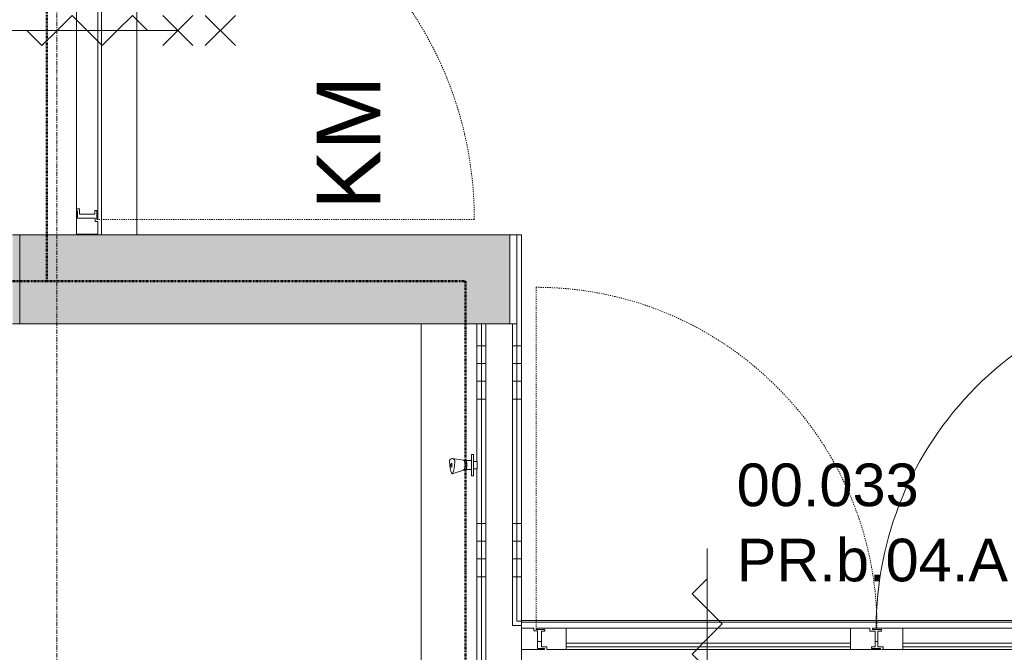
# Model space of a CAD drawing. Header units: millimetres. Extents: x 522 to 75900, y -25803 to 58941.
# Tile 69 of 134: x 40495 to 43267, y 35325 to 37106. Entities that reach past the tile are written whole.
import ezdxf

# ---------------------------------------------------------------- set-up
doc = ezdxf.new("R2010")
doc.units = ezdxf.units.MM
for name, pattern in [('BE_Brand', [10, 5, -2, 1, -2]), ('Dash', [6.35, 3.175, -3.175]), ('Dot', [4.7625, 0, -4.7625]), ('Grid Line', [22.225, 12.7, -3.175, 3.175, -3.175])]:
    doc.linetypes.add(name, pattern=pattern)
for name, color, linetype, lineweight in [('00_Algemeen', 7, 'Dot', 9), ('22_Metselwerk', 7, 'Continuous', 9), ('30_Kozijnen-ramen-deuren', 7, 'Continuous', 9), ('34_Beglazing', 7, 'Continuous', 18), ('42_Dekvloeren en vloersystemen', 7, 'Continuous', 9), ('42_Dekvloeren en vloersystemen_HATCH', 7, 'Continuous', 9), ('57_Technische inrichting', 7, 'Continuous', 9)]:
    doc.layers.add(name, color=color, linetype=linetype, lineweight=lineweight)
doc.layers.add('51_Binnenriolering', color=7, linetype='Continuous', lineweight=18, true_color=0x7f7f7f)
doc.styles.add('Arial', font='arial.ttf', dxfattribs={"height": 180})
doc.styles.add('Arial_4', font='arial.ttf', dxfattribs={"height": 120})
pattern_1 = [(180, (41907.5, 36037.5), (-6e-14, -500), []), (180, (41907.5, 36087.5), (-6e-14, -500), []), (180, (41907.5, 36137.5), (-6e-14, -500), []), (180, (41907.5, 36187.5), (-6e-14, -500), [])]

# ---------------------------------------------------------------- blocks, each defined once
blk = doc.blocks.new('FRA_R12_AWT_CON_Betonwerk_R20_rvt-1-100 - Plattegrond - Begane grond')
at = {"layer": '22_Metselwerk', "true_color": 0xc0c0c0}
h = blk.add_hatch(color=9, dxfattribs=at)
h.paths.add_polyline_path([(35865, 36250), (36174, 36250), (36174, 36500), (35865, 36500), (35865, 36352.9)], flags=0)
h.paths.add_polyline_path([(37534, 36250), (38565, 36250), (38565, 36500), (37534, 36500)], flags=0)
h.paths.add_polyline_path([(41798.8, 36250), (41875, 36250), (41875, 36500), (40495, 36500), (40495, 36250), (41392.6, 36250)], flags=0)
at = {"layer": '42_Dekvloeren en vloersystemen_HATCH', "lineweight": 5, "true_color": 0xf5f5f5}
h = blk.add_hatch(color=7, dxfattribs=at)
h.paths.add_polyline_path([(40495, 36250), (40495, 36500), (40475, 36500), (40475, 36250)], flags=0)
h.paths.add_polyline_path([(36518.6, 38695), (38185, 38695), (38185, 38935), (38165, 38935), (38165, 38705), (35885, 38705), (35885, 38935), (35865, 38935), (35865, 38695), (36072.2, 38695)], flags=0)
h.paths.add_polyline_path([(40864.7, 38955), (41782.5, 38955), (41782.5, 39503), (41778.5, 39503), (41778.5, 39570), (41857.5, 39570), (41857.5, 39545), (41907.5, 39545), (41907.5, 39547), (41862.5, 39547), (41862.5, 40493), (41907.5, 40493), (41907.5, 40495), (41857.5, 40495), (41857.5, 40470), (41778.5, 40470), (41778.5, 40537), (41782.5, 40537), (41782.5, 41085), (40725, 41085), (40725, 38955), (40825, 38955)], flags=0)
h.paths.add_polyline_path([(34487.8, 41659.3), (34936.3, 41659.3), (34936.3, 41669.4), (34943.8, 41669.4), (34943.8, 41704.3), (34984.7, 41704.3), (34985.8, 41711.6), (35005, 41711.6), (35005, 41704.3), (35123.4, 41705.3), (35131, 41710.4), (35144.7, 41714.9), (35151.8, 41715.8), (35163.9, 41714.1), (35176.4, 41708.2), (35182.7, 41704.3), (35359.8, 41704.3), (35359.8, 41659.3), (35615, 41659.3), (35615, 41760), (31725, 41760), (31725, 41659.3), (31989.4, 41659.3), (31989.4, 41669.4), (31996.9, 41669.4), (31996.9, 41704.2), (32037.8, 41704.2), (32038.9, 41711.5), (32058.1, 41711.5), (32058.1, 41704.2), (32176.5, 41705.2), (32184.1, 41710.3), (32197.8, 41714.8), (32204.9, 41715.7), (32217, 41714), (32229.5, 41708.1), (32235.8, 41704.2), (32412.9, 41704.2), (32412.9, 41659.3), (32943.9, 41659.3), (32943.9, 41669.4), (32951.4, 41669.4), (32951.4, 41704.3), (32992.3, 41704.3), (32993.4, 41711.6), (33012.6, 41711.6), (33012.6, 41704.3), (33131, 41705.3), (33138.6, 41710.4), (33152.3, 41714.9), (33159.4, 41715.8), (33171.5, 41714.1), (33184, 41708.2), (33190.3, 41704.3), (33367.4, 41704.3), (33367.4, 41659.3), (33988.9, 41659.3), (33988.9, 41669.4), (33996.4, 41669.4), (33996.4, 41704.3), (34037.3, 41704.3), (34038.4, 41711.6), (34057.6, 41711.6), (34057.6, 41704.3), (34176.1, 41705.3), (34183.6, 41710.4), (34197.3, 41714.9), (34204.4, 41715.8), (34216.5, 41714.1), (34229, 41708.2), (34235.4, 41704.3), (34412.4, 41704.3), (34412.4, 41659.3)], flags=0)
h.paths.add_polyline_path([(32138.3, 42010), (33025, 42010), (33025, 42021.2), (31725, 42021.2), (31725, 42010)], flags=0)
at = {"layer": '22_Metselwerk', "lineweight": 13}
for p, q in [((41875, 36500), (40495, 36500)), ((40495, 36500), (40495, 36250)), ((41875, 36250), (41875, 36500)), ((40495, 36250), (41875, 36250))]:
    blk.add_line(p, q, dxfattribs=at)
blk = doc.blocks.new('NLRS_74_PF_UN_opstelling_tapkranen - T2-5989855-100 - Plattegrond - Begane grond')
at = {"layer": '51_Binnenriolering'}
for p, q in [((-30, 0), (-30, -5)), ((-10.5, 11), (-10.5, 0)), ((-10.5, 11), (0, 11)), ((0, 11), (10.5, 11)), ((10.5, 0), (10.5, 11)), ((30, -5), (30, 0)), ((-30, 0), (30, 0)), ((-29, 0), (-30, 0)), ((-30, -5), (-29, -5)), ((30, -5), (-30, -5)), ((-12.5, -5), (-12.5, -20.9)), ((-12.5, -20.9), (-12.5, -28.2)), ((12.5, -20.9), (12.5, -5)), ((12.5, -28.2), (12.5, -20.9)), ((30, 0), (29, 0)), ((29, -5), (30, -5))]:
    blk.add_line(p, q, dxfattribs=at)
for points, knots in [([(-12.4, -21.2), (-12.5, -21), (-12.6, -20.6), (-11.9, -20.1), (-10.5, -19.6), (-7.8, -19.1), (-4.1, -18.7), (-1, -18.6), (0, -18.6)], [0.2222222, 0.2222222, 0.2222222, 0.2222222, 0.3333333, 0.4444444, 0.5555556, 0.6666667, 0.8888889, 1, 1, 1, 1]), ([(0, -18.6), (2.1, -18.6), (6.1, -18.8), (10.3, -19.5), (12.2, -20.2), (12.6, -20.8), (12.4, -21.1), (12.4, -21.2)], [0, 0, 0, 0, 0.2222222, 0.4444444, 0.5833333, 0.7222222, 0.7777778, 0.7777778, 0.7777778, 0.7777778])]:
    blk.add_open_spline(points, degree=3, knots=knots, dxfattribs=at)
at = {"layer": '57_Technische inrichting', "color": 8, "lineweight": 18, "true_color": 0x7f7f7f}
for p, q in [((13.9, -27.6), (24.8, -59.6)), ((-14, -27.9), (-18.3, -59))]:
    blk.add_line(p, q, dxfattribs=at)
for centre, major_axis, start_param, end_param in [((0, -28.2), (-14, 0), 5.759587, 6.283185), ((0, -28.2), (14, 0), 1.570796, 2.617994), ((0, -28.2), (14, 0), 0.523599, 1.570796), ((0, -28.2), (14, 0), 0, 0.523599), ((32, -59.8), (50.3, 0), 2.752357, 3.530828), ((-9.9, -53.9), (5, 0), 1.436433, 2.752357), ((-16, -69.3), (50.3, 0), 0.657962, 1.436433), ((-9.9, -65.7), (5, 0), 3.530828, 4.846752), ((-16, -50.3), (50.3, 0), 4.846752, 5.625223), ((0, -62), (5.5, 0), 2.617994, 3.665191), ((0, -62), (-5.5, 0), 4.712389, 5.759587), ((0, -62), (5.5, 0), 3.665191, 4.712389), ((0, -62), (5.5, 0), 0.523599, 1.570796), ((0, -62), (-5.5, 0), 1.570796, 2.617994), ((0, -62), (5.5, 0), 5.759587, 6.806784), ((19.9, -59.8), (5, 0), 5.625223, 6.941147)]:
    blk.add_ellipse(centre, major_axis=major_axis, ratio=0.34202, start_param=start_param, end_param=end_param, dxfattribs=at)
blk = doc.blocks.new('FRA-ULC-R12-W-UO_installatie_R20_rvt-1-100 - Plattegrond - Begane grond')
at = {"color": 8, "lineweight": 18, "true_color": 0x7f7f7f, "rotation": 269.9999999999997}
blk.add_blockref('NLRS_74_PF_UN_opstelling_tapkranen - T2-5989855-100 - Plattegrond - Begane grond', (41772.5, 35852), dxfattribs=at)
blk = doc.blocks.new('32_PR_b - 04_A_2000x2400_125mm_gl_Qbiq-10416155-100 - Plattegrond - Begane grond')
at = {"layer": '00_Algemeen', "linetype": 'Continuous', "true_color": 0xc0c0c0}
h = blk.add_hatch(dxfattribs=at)
h.set_pattern_fill('FP_99', color=9, style=0, pattern_type=2)
h.set_pattern_definition([(225, (43028.3, 35374), (1060.66, -1060.66), []), (225, (42068.3, 35374), (1060.66, -1060.66), []), (225, (42038.3, 35374), (1060.66, -1060.66), []), (225, (42008.3, 35374), (1060.66, -1060.66), []), (225, (41978.3, 35374), (1060.66, -1060.66), []), (225, (41948.3, 35374), (1060.66, -1060.66), []), (225, (41918.3, 35374), (1060.66, -1060.66), []), (225, (41888.3, 35374), (1060.66, -1060.66), [])])
h.paths.add_polyline_path([(1055.8, 41.5), (1055.8, 38.5), (1075.8, 38.5), (1075.8, -11), (1085.8, -11), (1085.8, -18.5), (1120.8, -18.5), (1120.8, 41.5)], flags=0)
h.paths.add_polyline_path([(-879.2, 41.5), (-879.2, -18.5), (-844.2, -18.5), (-844.2, -11), (-834.2, -11), (-834.2, 38.5), (-814.2, 38.5), (-814.2, 41.5)], flags=0)
at = {"layer": '00_Algemeen', "linetype": 'Continuous'}
for p, q in [((-313.6, 344.1), (-398.4, 428.9)), ((-398.4, 344.1), (-313.6, 428.9)), ((640.1, 344.1), (555.3, 428.9)), ((555.3, 344.1), (640.1, 428.9)), ((-356, 266.5), (-398.4, 308.9)), ((-356, 266.5), (-313.6, 308.9)), ((597.7, 266.5), (555.3, 308.9)), ((597.7, 266.5), (640.1, 308.9)), ((-398.4, 224.1), (-356, 266.5)), ((-313.6, 224.1), (-356, 266.5)), ((-356, -243.5), (-356, 266.5)), ((555.3, 224.1), (597.7, 266.5)), ((640.1, 224.1), (597.7, 266.5)), ((597.7, -243.5), (597.7, 266.5)), ((-356, 181.2), (-398.4, 138.8)), ((597.7, 181.2), (555.3, 138.8)), ((-398.4, 138.8), (-356, 96.4)), ((555.3, 138.8), (597.7, 96.4)), ((-356, 96.4), (-313.6, 53.9)), ((597.7, 96.4), (640.1, 53.9)), ((-313.6, 53.9), (-356, 11.5)), ((640.1, 53.9), (597.7, 11.5)), ((-356, 11.5), (-398.4, -30.9)), ((597.7, 11.5), (555.3, -30.9)), ((-398.4, -30.9), (-356, -73.4)), ((555.3, -30.9), (597.7, -73.4)), ((-356, -73.4), (-313.6, -115.8)), ((597.7, -73.4), (640.1, -115.8)), ((-313.6, -115.8), (-356, -158.2)), ((640.1, -115.8), (597.7, -158.2))]:
    blk.add_line(p, q, dxfattribs=at)
at = {"layer": '30_Kozijnen-ramen-deuren'}
for p, q in [((-879.2, 41.5), (-814.2, 41.5)), ((-879.2, -18.5), (-879.2, 41.5)), ((-834.2, 38.5), (-834.2, -11)), ((-814.2, 38.5), (-834.2, 38.5)), ((-814.2, 41.5), (-814.2, 38.5)), ((1055.8, 41.5), (1120.8, 41.5)), ((1055.8, 38.5), (1055.8, 41.5)), ((1075.8, 38.5), (1055.8, 38.5)), ((1075.8, -11), (1075.8, 38.5)), ((1120.8, 41.5), (1120.8, -18.5)), ((-844.2, -18.5), (-879.2, -18.5)), ((-844.2, -11), (-844.2, -18.5)), ((-834.2, -11), (-844.2, -11)), ((1085.8, -11), (1075.8, -11)), ((1085.8, -18.5), (1085.8, -11)), ((1120.8, -18.5), (1085.8, -18.5))]:
    blk.add_line(p, q, dxfattribs=at)
blk = doc.blocks.new('32_PR_b - 05_A_2200x2640-10336600-100 - Plattegrond - Begane grond')
at = {"layer": '00_Algemeen', "linetype": 'Continuous'}
for p, q in [((-406, -266), (-406, 244)), ((647.7, -266), (647.7, 244)), ((-406, 158.7), (-448.4, 116.3)), ((647.7, 158.7), (605.3, 116.3)), ((-448.4, 116.3), (-406, 73.9)), ((605.3, 116.3), (647.7, 73.9)), ((-406, 73.9), (-363.6, 31.4)), ((647.7, 73.9), (690.1, 31.4)), ((-363.6, 31.4), (-406, -11)), ((690.1, 31.4), (647.7, -11)), ((-406, -11), (-448.4, -53.4)), ((647.7, -11), (605.3, -53.4)), ((-448.4, -53.4), (-406, -95.9)), ((605.3, -53.4), (647.7, -95.9)), ((-406, -95.9), (-363.6, -138.3)), ((647.7, -95.9), (690.1, -138.3)), ((-363.6, -138.3), (-406, -180.7)), ((690.1, -138.3), (647.7, -180.7)), ((-448.4, -223.6), (-406, -266)), ((-363.6, -223.6), (-406, -266)), ((605.3, -223.6), (647.7, -266)), ((690.1, -223.6), (647.7, -266)), ((-406, -266), (-448.4, -308.4)), ((-406, -266), (-363.6, -308.4)), ((647.7, -266), (605.3, -308.4)), ((647.7, -266), (690.1, -308.4)), ((-363.6, -343.6), (-448.4, -428.4)), ((-448.4, -343.6), (-363.6, -428.4)), ((690.1, -343.6), (605.3, -428.4)), ((605.3, -343.6), (690.1, -428.4))]:
    blk.add_line(p, q, dxfattribs=at)
at = {"layer": '30_Kozijnen-ramen-deuren'}
for p, q in [((-979.2, 19), (-914.2, 19)), ((-979.2, -41), (-979.2, 19)), ((-934.2, 16), (-934.2, -33.5)), ((-914.2, 16), (-934.2, 16)), ((-914.2, 19), (-914.2, 16)), ((1155.8, 19), (1220.8, 19)), ((1155.8, 16), (1155.8, 19)), ((1175.8, 16), (1155.8, 16)), ((1175.8, -33.5), (1175.8, 16)), ((1220.8, 19), (1220.8, -41)), ((-944.2, -41), (-979.2, -41)), ((-944.2, -33.5), (-944.2, -41)), ((-934.2, -33.5), (-944.2, -33.5)), ((1185.8, -33.5), (1175.8, -33.5)), ((1185.8, -41), (1185.8, -33.5)), ((1220.8, -41), (1185.8, -41))]:
    blk.add_line(p, q, dxfattribs=at)
blk = doc.blocks.new('32_d_Binnendeur_PR_Beglaasd - D4-8611845-100 - Plattegrond - Begane grond')
at = {"layer": '34_Beglazing', "lineweight": 9, "true_color": 0xc0c0c0}
h = blk.add_hatch(dxfattribs=at)
h.set_pattern_fill('FP_370', color=9, style=0, pattern_type=2)
h.set_pattern_definition([(225, (44902.7, 35355.1), (1060.66, -1060.66), []), (225, (43942.7, 35355.1), (1060.66, -1060.66), []), (225, (43912.7, 35355.1), (1060.66, -1060.66), []), (225, (43882.7, 35355.1), (1060.66, -1060.66), []), (225, (43852.7, 35355.1), (1060.66, -1060.66), []), (225, (43822.7, 35355.1), (1060.66, -1060.66), []), (225, (43792.7, 35355.1), (1060.66, -1060.66), []), (225, (43762.7, 35355.1), (1060.66, -1060.66), [])])
h.paths.add_polyline_path([(1921.5, 22.6), (1921.5, -37.4), (2006.5, -37.4), (2006.5, -34.4), (1981.5, -34.4), (1981.5, -29.4), (1991.5, -29.4), (1991.5, 14.6), (1976.5, 14.6), (1976.5, 22.6)], flags=0)
h.paths.add_polyline_path([(1121.5, 22.6), (1066.5, 22.6), (1066.5, 14.6), (1051.5, 14.6), (1051.5, -29.4), (1061.5, -29.4), (1061.5, -34.4), (1036.5, -34.4), (1036.5, -37.4), (1121.5, -37.4)], flags=0)
at = {"layer": '30_Kozijnen-ramen-deuren'}
for p, q in [((1051.5, 14.6), (1066.5, 14.6)), ((1051.5, -29.4), (1051.5, 14.6)), ((1066.5, 14.6), (1066.5, 22.6)), ((1066.5, 22.6), (1121.5, 22.6)), ((1121.5, 22.6), (1121.5, -37.4)), ((1121.5, 22.6), (1921.5, 22.6)), ((1921.5, -37.4), (1921.5, 22.6)), ((1921.5, 22.6), (1976.5, 22.6)), ((1976.5, 22.6), (1976.5, 14.6)), ((1976.5, 14.6), (1991.5, 14.6)), ((1991.5, 14.6), (1991.5, -29.4)), ((1036.5, -34.4), (1061.5, -34.4)), ((1036.5, -37.4), (1036.5, -34.4)), ((1036.5, -997.4), (1036.5, -37.4)), ((1121.5, -37.4), (1036.5, -37.4)), ((1061.5, -29.4), (1051.5, -29.4)), ((1061.5, -34.4), (1061.5, -29.4)), ((1921.5, -37.4), (1121.5, -37.4)), ((1921.5, -37.4), (1121.5, -37.4)), ((2006.5, -37.4), (1921.5, -37.4)), ((1981.5, -29.4), (1981.5, -34.4)), ((1991.5, -29.4), (1981.5, -29.4)), ((1981.5, -34.4), (2006.5, -34.4)), ((1983.8, -37.4), (1992, -37.4)), ((2006.5, -34.4), (2006.5, -37.4))]:
    blk.add_line(p, q, dxfattribs=at)
at = {"layer": '30_Kozijnen-ramen-deuren', "linetype": 'Dash'}
for p, q in [((1066.5, 22.6), (1061.5, 22.6)), ((1921.5, 22.6), (1128.2, 22.6)), ((1959.5, 22.6), (1967.5, 22.6)), ((1976.5, 22.6), (1981.5, 22.6)), ((1981.5, 22.6), (1976.5, 22.6))]:
    blk.add_line(p, q, dxfattribs=at)
at = {"layer": '30_Kozijnen-ramen-deuren'}
blk.add_arc((1036.5, -37.4), 960, 270, 0, dxfattribs=at)
at = {"layer": '34_Beglazing', "lineweight": 9}
for p, q in [((1121.5, 4.6), (1121.5, 14.6)), ((1121.5, 14.6), (1921.5, 14.6)), ((1921.5, 4.6), (1121.5, 4.6)), ((1921.5, 14.6), (1921.5, 4.6))]:
    blk.add_line(p, q, dxfattribs=at)
blk = doc.blocks.new('32_d_Binnendeur_PR_Beglaasd_Contra - D4_Passief-9959561-100 - Plattegrond - Begane grond')
at = {"layer": '34_Beglazing', "lineweight": 9, "true_color": 0xc0c0c0}
h = blk.add_hatch(dxfattribs=at)
h.set_pattern_fill('FP_371', color=9, style=0, pattern_type=2)
h.set_pattern_definition([(45, (-40912.3, -35355.1), (-1060.66, 1060.66), []), (45, (-39952.3, -35355.1), (-1060.66, 1060.66), []), (45, (-39922.3, -35355.1), (-1060.66, 1060.66), []), (45, (-39892.3, -35355.1), (-1060.66, 1060.66), []), (45, (-39862.3, -35355.1), (-1060.66, 1060.66), []), (45, (-39832.3, -35355.1), (-1060.66, 1060.66), []), (45, (-39802.3, -35355.1), (-1060.66, 1060.66), []), (45, (-39772.3, -35355.1), (-1060.66, 1060.66), [])])
h.paths.add_polyline_path([(1089.6, -22.6), (1121.5, -22.6), (1121.5, 37.4), (1036.5, 37.4), (1036.5, 34.4), (1061.5, 34.4), (1061.5, 29.4), (1051.5, 29.4), (1051.5, -14.6), (1066.5, -14.6), (1066.5, -22.6)], flags=0)
h.paths.add_polyline_path([(1921.5, -22.6), (2006.5, -22.6), (2006.5, -19.6), (1981.5, -19.6), (1981.5, -14.6), (1991.5, -14.6), (1991.5, 29.4), (1976.5, 29.4), (1976.5, 37.4), (1921.5, 37.4)], flags=0)
at = {"layer": '30_Kozijnen-ramen-deuren', "linetype": 'Dash'}
for p, q in [((1036.5, 997.4), (1036.5, 37.4)), ((1921.5, -22.6), (1134.6, -22.6)), ((1983.9, -22.6), (1992.1, -22.6))]:
    blk.add_line(p, q, dxfattribs=at)
at = {"layer": '30_Kozijnen-ramen-deuren'}
for p, q in [((1121.5, 37.4), (1036.5, 37.4)), ((1036.5, 37.4), (1036.5, 34.4)), ((1036.5, 34.4), (1061.5, 34.4)), ((1061.5, 29.4), (1051.5, 29.4)), ((1051.5, 29.4), (1051.5, -14.6)), ((1061.5, 34.4), (1061.5, 29.4)), ((1921.5, 37.4), (1121.5, 37.4)), ((1921.5, 37.4), (1121.5, 37.4)), ((1121.5, -22.6), (1121.5, 37.4)), ((1976.5, 37.4), (1921.5, 37.4)), ((1921.5, 37.4), (1921.5, -22.6)), ((1954.5, 37.4), (1962.5, 37.4)), ((1976.5, 29.4), (1976.5, 37.4)), ((1991.5, 29.4), (1976.5, 29.4)), ((1991.5, -14.6), (1991.5, 29.4)), ((1051.5, -14.6), (1066.5, -14.6)), ((1066.5, -14.6), (1066.5, -22.6)), ((1066.5, -22.6), (1121.5, -22.6)), ((1121.5, -22.6), (1921.5, -22.6)), ((1921.5, -22.6), (2006.5, -22.6)), ((1981.5, -19.6), (1981.5, -14.6)), ((1981.5, -14.6), (1991.5, -14.6)), ((2006.5, -19.6), (1981.5, -19.6)), ((2006.5, -22.6), (2006.5, -19.6))]:
    blk.add_line(p, q, dxfattribs=at)
at = {"layer": '30_Kozijnen-ramen-deuren', "linetype": 'Dash'}
blk.add_arc((1036.5, 37.4), 960, 360, 90, dxfattribs=at)
at = {"layer": '34_Beglazing', "lineweight": 9}
for p, q in [((1921.5, -4.6), (1121.5, -4.6)), ((1121.5, -4.6), (1121.5, -14.6)), ((1121.5, -14.6), (1921.5, -14.6)), ((1921.5, -14.6), (1921.5, -4.6))]:
    blk.add_line(p, q, dxfattribs=at)
blk = doc.blocks.new('32_d_Binnendeur_PR_vlak_contra - D4_Passief-10337068-100 - Plattegrond - Begane grond')
at = {"layer": '30_Kozijnen-ramen-deuren', "true_color": 0xc0c0c0}
h = blk.add_hatch(dxfattribs=at)
h.set_pattern_fill('FP_372', color=9, style=0, pattern_type=2)
h.set_pattern_definition([(315, (-35557.3, 40677.6), (1060.66, 1060.66), []), (315, (-35557.3, 39717.6), (1060.66, 1060.66), []), (315, (-35557.3, 39687.6), (1060.66, 1060.66), []), (315, (-35557.3, 39657.6), (1060.66, 1060.66), []), (315, (-35557.3, 39627.6), (1060.66, 1060.66), []), (315, (-35557.3, 39597.6), (1060.66, 1060.66), []), (315, (-35557.3, 39567.6), (1060.66, 1060.66), []), (315, (-35557.3, 39537.6), (1060.66, 1060.66), [])])
h.paths.add_polyline_path([(986.5, -34.4), (986.5, -37.4), (2026.5, -37.4), (2026.5, -29.4), (2041.5, -29.4), (2041.5, 14.6), (2031.5, 14.6), (2031.5, 19.6), (2056.5, 19.6), (2056.5, 22.6), (1016.5, 22.6), (1016.5, 14.6), (1001.5, 14.6), (1001.5, -29.4), (1011.5, -29.4), (1011.5, -34.4)], flags=0)
at = {"layer": '30_Kozijnen-ramen-deuren'}
for p, q in [((1001.5, 14.6), (1016.5, 14.6)), ((1001.5, -29.4), (1001.5, 14.6)), ((1016.5, 22.6), (2056.5, 22.6)), ((1016.5, 14.6), (1016.5, 22.6)), ((2031.5, 19.6), (2031.5, 14.6)), ((2056.5, 19.6), (2031.5, 19.6)), ((2031.5, 14.6), (2041.5, 14.6)), ((2041.5, 14.6), (2041.5, -29.4)), ((2056.5, 22.6), (2056.5, 19.6)), ((986.5, -34.4), (1011.5, -34.4)), ((986.5, -37.4), (986.5, -34.4)), ((986.5, -37.4), (2026.5, -37.4)), ((2026.5, -37.4), (986.5, -37.4)), ((1011.5, -29.4), (1001.5, -29.4)), ((1011.5, -34.4), (1011.5, -29.4)), ((1952, -37.4), (1944, -37.4)), ((2026.5, -29.4), (2026.5, -37.4)), ((2041.5, -29.4), (2026.5, -29.4))]:
    blk.add_line(p, q, dxfattribs=at)
at = {"layer": '30_Kozijnen-ramen-deuren', "linetype": 'Dash'}
for p, q in [((1016.5, 22.6), (2056.5, 22.6)), ((1982, 22.6), (1974, 22.6)), ((986.5, -1097.4), (986.5, -37.4))]:
    blk.add_line(p, q, dxfattribs=at)
blk.add_arc((986.5, -37.4), 1060, 270, 0, dxfattribs=at)

msp = doc.modelspace()

# ---------------------------------------------------------------- hatches: boundary and pattern name
at = {"layer": '22_Metselwerk', "true_color": 0x808080}
h = msp.add_hatch(dxfattribs=at)
h.set_pattern_fill('FP_426', color=8, angle=270, style=0, pattern_type=2)
h.set_pattern_definition(pattern_1)
h.paths.add_polyline_path([(41795, 35312.5), (41795, 36250), (41782.5, 36250), (41782.5, 35312.5)], flags=0)
h = msp.add_hatch(dxfattribs=at)
h.set_pattern_fill('FP_426', color=8, angle=270, style=0, pattern_type=2)
h.set_pattern_definition(pattern_1)
h.paths.add_polyline_path([(41807.5, 35325), (41807.5, 36250), (41795, 36250), (41795, 35325), (41798.8, 35325)], flags=0)
h = msp.add_hatch(dxfattribs=at)
h.set_pattern_fill('FP_426', color=8, angle=270, style=0, pattern_type=2)
h.set_pattern_definition(pattern_1)
h.paths.add_polyline_path([(41895, 35412.5), (41895, 36250), (41882.5, 36250), (41882.5, 35412.5)], flags=0)
h = msp.add_hatch(dxfattribs=at)
h.set_pattern_fill('FP_426', color=8, angle=270, style=0, pattern_type=2)
h.set_pattern_definition(pattern_1)
h.paths.add_polyline_path([(41907.5, 35425), (41907.5, 36250), (41895, 36250), (41895, 35425)], flags=0)

# ---------------------------------------------------------------- linework, layer by layer
at = {"layer": '00_Algemeen', "color": 16, "linetype": 'Grid Line', "true_color": 0x800000}
msp.add_line((40600, 4084), (40600, 58341), dxfattribs=at)
at = {"layer": '00_Algemeen', "color": 82, "linetype": 'BE_Brand', "lineweight": 50, "true_color": 0x46cc0d}
for p, q in [((40571, 38830), (40571, 36370)), ((40571, 36370), (38378, 36370)), ((40571, 36370), (41750, 36370)), ((41750, 36370), (41750, 35270))]:
    msp.add_line(p, q, dxfattribs=at)
at = {"layer": '22_Metselwerk'}
for p, q in [((41907.5, 36500), (41875, 36500)), ((41875, 36500), (41875, 36250)), ((41895, 36500), (41895, 36250)), ((41907.5, 36250), (41907.5, 36500)), ((41895, 36250), (41782.5, 36250)), ((41782.5, 36250), (41782.5, 35862)), ((41795, 36250), (41795, 33000)), ((41807.5, 36250), (41807.5, 33000)), ((41882.5, 36250), (41882.5, 35400)), ((41895, 36250), (41895, 35412.5)), ((41907.5, 35425), (41907.5, 36250)), ((41782.5, 35841.9), (41782.5, 33000)), ((41895, 35412.5), (41907.5, 35412.5)), ((41907.5, 35300), (41907.5, 35425)), ((41882.5, 35400), (41907.5, 35400))]:
    msp.add_line(p, q, dxfattribs=at)
at = {"layer": '42_Dekvloeren en vloersystemen', "color": 7, "true_color": 0xffffff}
for p, q in [((40725, 38705), (40725, 36500)), ((40825, 36500), (40825, 38705)), ((40655, 36567.5), (40655, 36573.8)), ((40475, 36500), (40495, 36500)), ((40655, 36500), (40655, 36502.5)), ((40495, 36250), (40475, 36250)), ((41625, 34656.2), (41625, 36250)), ((41907.5, 35415), (43907.5, 35415)), ((43907.5, 35410), (41907.5, 35410)), ((41963.8, 35355), (41952.5, 35355)), ((42911.2, 35355), (42903.8, 35355))]:
    msp.add_line(p, q, dxfattribs=at)

# ---------------------------------------------------------------- block references
at = {"lineweight": 5}
for name in ['FRA_R12_AWT_CON_Betonwerk_R20_rvt-1-100 - Plattegrond - Begane grond', 'FRA-ULC-R12-W-UO_installatie_R20_rvt-1-100 - Plattegrond - Begane grond']:
    msp.add_blockref(name, (0, 0), dxfattribs=at)
at = {"layer": '30_Kozijnen-ramen-deuren'}
for name, p, rotation in [('32_PR_b - 05_A_2200x2640-10336600-100 - Plattegrond - Begane grond', (40674, 37481.7), 90), ('32_d_Binnendeur_PR_vlak_contra - D4_Passief-10337068-100 - Plattegrond - Begane grond', (40677.6, 35557.3), 90), ('32_d_Binnendeur_PR_Beglaasd - D4-8611845-100 - Plattegrond - Begane grond', (44902.7, 35355.1), 180), ('32_PR_b - 04_A_2000x2400_125mm_gl_Qbiq-10416155-100 - Plattegrond - Begane grond', (43028.3, 35374), 180)]:
    msp.add_blockref(name, p, dxfattribs=dict(at, rotation=rotation))
msp.add_blockref('32_d_Binnendeur_PR_Beglaasd_Contra - D4_Passief-9959561-100 - Plattegrond - Begane grond', (40912.3, 35355.1), dxfattribs=at)

# ---------------------------------------------------------------- texts
at = {"layer": '00_Algemeen', "color": 1, "linetype": 'Continuous', "true_color": 0xff0000, "insert": (41330.7, 36570.7), "char_height": 180, "width": 448.945, "attachment_point": 1, "rotation": 90, "style": 'Arial'}
msp.add_mtext('KM', dxfattribs=at)
at = {"layer": '00_Algemeen', "linetype": 'Continuous', "char_height": 120, "attachment_point": 1, "style": 'Arial_4'}
for s, insert, width in [('00.033', (42513.7, 35856.4), 665.401), ('PR.b.04.A', (42513.7, 35644.7), 994.092)]:
    msp.add_mtext(s, dxfattribs=dict(at, insert=insert, width=width))

doc.saveas('drawing.dxf')
